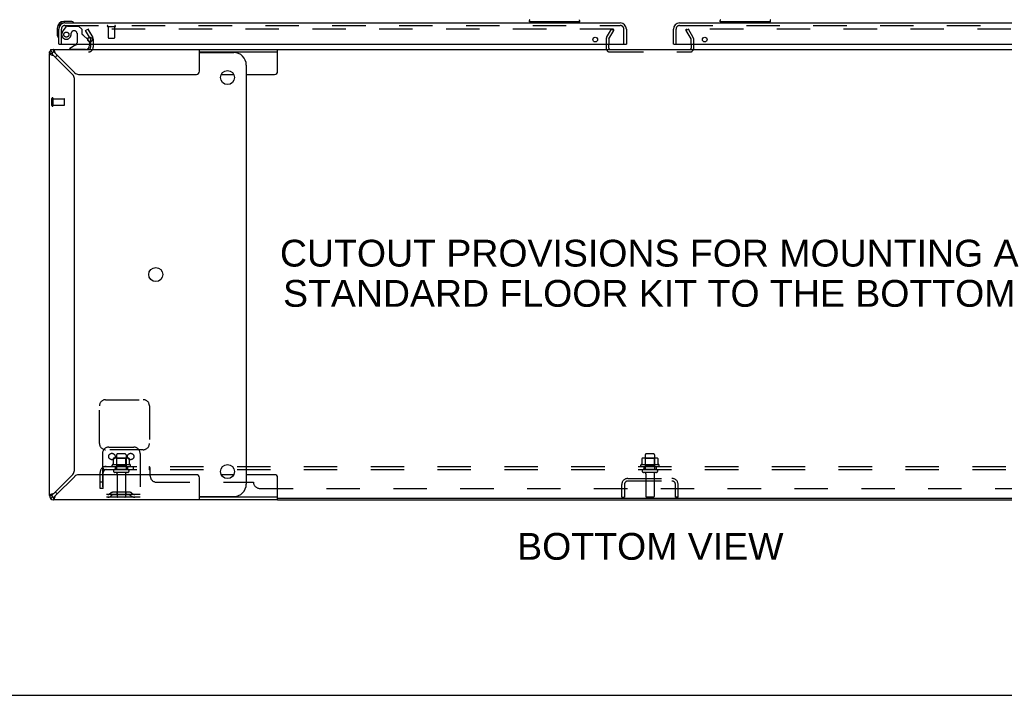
# Model space of a CAD drawing. Header units: inches. Extents: x 0 to 243, y 0 to 157.
# Tile 2 of 37: x 57 to 97, y 0 to 27. Entities that reach past the tile are written whole.
import ezdxf

# ---------------------------------------------------------------- set-up
doc = ezdxf.new("R2010")
doc.units = ezdxf.units.IN
doc.header["$LTSCALE"] = 13.357143
doc.header["$MEASUREMENT"] = 0
doc.linetypes.add('HIDDEN', pattern=[0.2, 0.1, -0.1])
doc.layers.get('0').update_dxf_attribs({"linetype": 'CONTINUOUS'})
for name, color, linetype in [('DEFAULT_2', 8, 'HIDDEN'), ('DIMENSIONS', 7, 'CONTINUOUS'), ('LEFTHAND_DOOR_ASSEMBLY', 7, 'CONTINUOUS'), ('RIGHTHAND_DOOR_ASSEMBLY', 7, 'CONTINUOUS'), ('SUBPANEL', 7, 'CONTINUOUS')]:
    doc.layers.add(name, color=color, linetype=linetype)
doc.styles.get("Standard").update_dxf_attribs({"font": 'arial.ttf'})

msp = doc.modelspace()

# ---------------------------------------------------------------- linework, layer by layer
at = {"color": 7, "linetype": 'Continuous'}
for p, q in [((83.972, 26.618), (83.972, 26.615)), ((83.972, 26.563), (83.972, 26.615)), ((83.972, 26.615), (83.972, 26.614)), ((83.977, 26.625), (83.974, 26.622)), ((80.872, 25.868), (80.872, 26.02)), ((84.164, 26.02), (84.164, 25.868)), ((58.53, 25.712), (58.518, 25.712)), ((58.622, 25.649), (58.518, 25.649)), ((58.567, 25.767), (58.64, 25.693)), ((58.57, 25.816), (58.57, 25.77)), ((58.57, 25.816), (58.685, 25.816)), ((58.685, 25.816), (58.685, 25.712)), ((64.518, 25.712), (67.641, 25.712)), ((64.518, 25.691), (65.887, 25.691)), ((67.641, 24.941), (67.641, 25.816)), ((67.641, 25.816), (97.395, 25.816)), ((66.387, 25.191), (66.387, 8.441)), ((65.385, 24.816), (65.888, 24.816)), ((66.387, 24.816), (67.516, 24.816)), ((65.888, 8.816), (65.385, 8.816)), ((67.516, 8.816), (66.387, 8.816)), ((67.641, 7.816), (67.641, 8.691)), ((58.518, 7.982), (58.622, 7.982)), ((58.567, 7.864), (58.64, 7.938)), ((58.685, 7.92), (58.685, 7.816)), ((64.518, 7.941), (65.887, 7.941)), ((67.641, 7.92), (64.518, 7.92)), ((97.395, 7.868), (67.641, 7.868)), ((0, 0), (242.857, 0))]:
    msp.add_line(p, q, dxfattribs=at)
at = {"color": 3, "linetype": 'Continuous'}
for p, q in [((60.123, 26.3), (60.16, 26.237)), ((60.164, 26.22), (60.164, 26.116)), ((60.164, 26.02), (60.164, 25.901)), ((58.518, 25.677), (58.518, 25.712)), ((58.518, 7.982), (58.518, 25.649)), ((58.54, 25.731), (58.535, 25.729)), ((58.685, 25.816), (67.641, 25.816)), ((58.746, 25.701), (58.738, 25.725)), ((59.53, 24.88), (58.761, 25.649)), ((64.518, 24.941), (64.518, 25.816)), ((58.685, 25.573), (59.454, 24.804)), ((59.685, 24.816), (64.393, 24.816)), ((59.518, 8.983), (59.518, 24.648)), ((59.454, 8.827), (58.685, 8.058)), ((58.761, 7.982), (59.53, 8.751)), ((64.393, 8.816), (59.685, 8.816)), ((64.518, 7.816), (64.518, 8.691)), ((58.633, 8.043), (58.609, 8.036)), ((67.641, 7.816), (58.685, 7.816)), ((67.641, 7.816), (97.395, 7.816))]:
    msp.add_line(p, q, dxfattribs=at)
at = {"color": 7, "linetype": 'Continuous'}
for points in [[(83.972, 26.615), (83.972, 26.618), (83.974, 26.622), (83.977, 26.625), (83.981, 26.627), (83.987, 26.628)], [(83.973, 26.609), (83.972, 26.614), (83.972, 26.615)], [(58.622, 25.649), (58.623, 25.642), (58.625, 25.634), (58.629, 25.626), (58.634, 25.619), (58.64, 25.611)], [(58.64, 25.611), (58.648, 25.604), (58.656, 25.596), (58.665, 25.588), (58.675, 25.581), (58.685, 25.573)], [(58.761, 25.649), (58.753, 25.659), (58.746, 25.669), (58.738, 25.678), (58.73, 25.686), (58.723, 25.693), (58.715, 25.7), (58.707, 25.705), (58.7, 25.709), (58.692, 25.711), (58.685, 25.712)], [(58.685, 8.058), (58.675, 8.051), (58.665, 8.043), (58.656, 8.036), (58.648, 8.028), (58.64, 8.02), (58.634, 8.013), (58.629, 8.005), (58.625, 7.997), (58.623, 7.99), (58.622, 7.982)], [(58.685, 7.92), (58.692, 7.92), (58.7, 7.923), (58.707, 7.926), (58.715, 7.932), (58.723, 7.938)], [(58.723, 7.938), (58.73, 7.945), (58.738, 7.954), (58.746, 7.963), (58.753, 7.972), (58.761, 7.982)]]:
    msp.add_lwpolyline(points, dxfattribs=at)
at = {"color": 3, "linetype": 'Continuous'}
for points in [[(58.535, 25.729), (58.534, 25.728), (58.532, 25.727), (58.531, 25.726), (58.53, 25.726), (58.529, 25.725), (58.528, 25.724), (58.527, 25.724), (58.526, 25.723), (58.525, 25.723), (58.524, 25.722), (58.523, 25.721), (58.523, 25.721), (58.522, 25.72), (58.522, 25.72), (58.521, 25.719), (58.521, 25.719), (58.52, 25.718), (58.52, 25.718), (58.52, 25.717), (58.519, 25.717), (58.519, 25.716), (58.519, 25.716), (58.519, 25.716), (58.519, 25.715), (58.518, 25.715), (58.518, 25.714), (58.518, 25.714), (58.518, 25.713), (58.518, 25.713), (58.518, 25.712), (58.518, 25.712)], [(58.518, 25.649), (58.52, 25.642), (58.526, 25.634), (58.536, 25.626), (58.55, 25.619), (58.567, 25.611), (58.587, 25.604), (58.609, 25.596)], [(58.609, 25.596), (58.633, 25.588), (58.659, 25.581), (58.685, 25.573)], [(58.738, 25.725), (58.73, 25.747), (58.723, 25.767), (58.715, 25.784), (58.707, 25.798), (58.7, 25.808), (58.692, 25.814), (58.685, 25.816)], [(58.761, 25.649), (58.753, 25.675), (58.746, 25.701)], [(58.609, 8.036), (58.587, 8.028), (58.567, 8.02), (58.55, 8.013), (58.536, 8.005), (58.526, 7.997), (58.52, 7.99), (58.518, 7.982)], [(58.685, 8.058), (58.659, 8.051), (58.633, 8.043)], [(58.685, 7.816), (58.692, 7.818), (58.7, 7.824), (58.707, 7.834), (58.715, 7.847), (58.723, 7.864), (58.73, 7.884), (58.738, 7.907)], [(58.738, 7.907), (58.746, 7.931), (58.753, 7.956), (58.761, 7.982)]]:
    msp.add_lwpolyline(points, dxfattribs=at)
at = {"color": 7, "linetype": 'Continuous'}
for centre in [(65.637, 24.691), (62.77, 16.816), (65.637, 8.941)]:
    msp.add_circle(centre, 0.281, dxfattribs=at)
at = {"color": 3, "linetype": 'Continuous'}
for centre, radius, start, end in [((60.131, 26.22), 0.033, 0, 30), ((58.685, 25.649), 0.167, 90, 180), ((60.079, 25.901), 0.085, 270, 360), ((80.922, 25.866), 0.05, 189.974, 231.3114), ((59.298, 24.648), 0.22, 0, 45), ((59.685, 25.036), 0.22, 225, 270), ((64.393, 24.941), 0.125, 270, 360), ((59.298, 8.983), 0.22, 315, 360), ((59.685, 8.596), 0.22, 90, 135), ((64.393, 8.691), 0.125, 0, 90), ((58.685, 7.982), 0.167, 180, 270)]:
    msp.add_arc(centre, radius, start, end, dxfattribs=at)
at = {"color": 7, "linetype": 'Continuous'}
for centre, radius, start, end in [((58.685, 25.649), 0.0625, 90, 180), ((59.145, 25.191), 0.5, 128.9378, 141.304), ((65.887, 25.191), 0.5, 0, 90), ((80.922, 25.866), 0.05, 180, 189.974), ((80.922, 25.866), 0.05, 231.3114, 270), ((84.114, 25.866), 0.05, 270, 360), ((67.516, 24.941), 0.125, 270, 360), ((67.516, 8.691), 0.125, 0, 90), ((65.887, 8.441), 0.5, 270, 360), ((58.685, 7.982), 0.0625, 180, 270), ((59.145, 8.441), 0.5, 218.696, 231.0622)]:
    msp.add_arc(centre, radius, start, end, dxfattribs=at)
at = {"layer": 'DEFAULT_2', "color": 8, "linetype": 'HIDDEN'}
for p, q in [((59.964, 26.576), (60.054, 26.628)), ((60.123, 26.3), (59.964, 26.576)), ((60.054, 26.628), (60.25, 26.289)), ((60.068, 26.603), (60.25, 26.289)), ((81.05, 26.628), (60.086, 26.628)), ((80.786, 26.289), (80.983, 26.628)), ((80.876, 26.237), (81.073, 26.576)), ((80.983, 26.628), (81.073, 26.576)), ((81.05, 26.628), (81.055, 26.627)), ((81.065, 26.563), (81.065, 26.615)), ((81.065, 26.563), (81.065, 26.615)), ((84.054, 26.628), (83.964, 26.576)), ((84.16, 26.237), (83.964, 26.576)), ((104.951, 26.628), (83.987, 26.628)), ((84.25, 26.289), (84.054, 26.628)), ((60.164, 26.116), (60.164, 26.02)), ((60.268, 26.22), (60.268, 25.901)), ((80.768, 26.22), (80.768, 25.866)), ((80.872, 26.22), (80.872, 26.02)), ((84.164, 26.02), (84.164, 26.22)), ((84.268, 25.866), (84.268, 26.22)), ((80.872, 25.868), (80.872, 25.866)), ((80.922, 25.712), (84.114, 25.712)), ((84.164, 25.866), (84.164, 25.868)), ((58.622, 23.57), (58.622, 23.854)), ((58.665, 23.57), (58.665, 23.854)), ((58.665, 23.836), (59.112, 23.836)), ((59.122, 23.598), (59.122, 23.826)), ((58.665, 23.588), (59.112, 23.588)), ((60.768, 11.816), (62.268, 11.816)), ((60.518, 10.066), (60.518, 11.566)), ((62.518, 11.566), (62.518, 10.066)), ((60.893, 9.92), (61.893, 9.92)), ((60.643, 9.67), (60.643, 7.92)), ((62.268, 9.816), (60.768, 9.816)), ((61.074, 9.459), (61.074, 9.241)), ((61.649, 9.481), (61.137, 9.481)), ((61.21, 9.461), (61.19, 9.481)), ((61.206, 9.615), (61.206, 9.02)), ((61.21, 9.165), (61.21, 9.461)), ((61.577, 9.461), (61.21, 9.461)), ((61.551, 9.645), (61.236, 9.645)), ((61.577, 9.461), (61.597, 9.481)), ((61.577, 9.165), (61.577, 9.461)), ((61.581, 9.615), (61.581, 9.02)), ((61.712, 9.459), (61.712, 9.241)), ((62.143, 9.67), (62.143, 7.92)), ((82.199, 9.459), (82.199, 9.241)), ((82.774, 9.481), (82.262, 9.481)), ((82.335, 9.461), (82.315, 9.481)), ((82.331, 9.615), (82.331, 9.02)), ((82.702, 9.461), (82.335, 9.461)), ((82.335, 9.165), (82.335, 9.461)), ((82.676, 9.645), (82.361, 9.645)), ((82.702, 9.461), (82.722, 9.481)), ((82.702, 9.165), (82.702, 9.461)), ((82.706, 9.615), (82.706, 9.02)), ((82.837, 9.459), (82.837, 9.241)), ((61.749, 9.215), (61.037, 9.215)), ((61.059, 9.145), (61.727, 9.145)), ((61.21, 9.165), (61.19, 9.145)), ((61.577, 9.165), (61.21, 9.165)), ((61.577, 9.165), (61.597, 9.145)), ((82.874, 9.215), (82.162, 9.215)), ((82.184, 9.145), (82.852, 9.145)), ((82.335, 9.165), (82.315, 9.145)), ((82.702, 9.165), (82.335, 9.165)), ((82.702, 9.165), (82.722, 9.145)), ((61.651, 9.02), (61.136, 9.02)), ((61.651, 8.91), (61.136, 8.91)), ((61.228, 8.847), (61.228, 7.95)), ((61.558, 8.847), (61.558, 7.95)), ((81.64, 8.67), (83.397, 8.67)), ((82.776, 9.02), (82.261, 9.02)), ((82.776, 8.91), (82.261, 8.91)), ((82.353, 8.847), (82.353, 7.95)), ((82.683, 8.847), (82.683, 7.95)), ((82.684, 8.67), (82.684, 8.566)), ((81.393, 7.92), (81.393, 8.423)), ((81.497, 8.423), (81.497, 7.92)), ((81.64, 8.566), (83.397, 8.566)), ((83.539, 7.92), (83.539, 8.423)), ((83.643, 7.92), (83.643, 8.423)), ((62.143, 8.024), (60.643, 8.024)), ((62.143, 7.92), (60.643, 7.92)), ((60.986, 8.092), (60.918, 8.043)), ((61.047, 8.008), (60.979, 7.959)), ((61.734, 8.114), (61.053, 8.114)), ((61.734, 8.01), (61.053, 8.01)), ((61.218, 8.114), (61.218, 8.01)), ((61.568, 8.114), (61.568, 8.01)), ((61.739, 8.008), (61.807, 7.959)), ((61.8, 8.092), (61.868, 8.043)), ((81.393, 7.92), (81.497, 7.92)), ((82.653, 7.92), (82.383, 7.92)), ((83.643, 7.92), (83.539, 7.92))]:
    msp.add_line(p, q, dxfattribs=at)
for points in [[(60.086, 26.628), (60.079, 26.627), (60.073, 26.624), (60.069, 26.62), (60.066, 26.615), (60.066, 26.611)], [(60.066, 26.611), (60.066, 26.609), (60.068, 26.603)], [(81.065, 26.615), (81.064, 26.618), (81.062, 26.622), (81.059, 26.625), (81.055, 26.627)], [(81.055, 26.627), (81.059, 26.625), (81.062, 26.622), (81.064, 26.618), (81.065, 26.615)], [(81.063, 26.609), (81.065, 26.614), (81.065, 26.615)], [(81.065, 26.615), (81.064, 26.614), (81.063, 26.609)], [(61.08, 9.469), (61.079, 9.468), (61.077, 9.467), (61.076, 9.465), (61.075, 9.464), (61.075, 9.462), (61.074, 9.461), (61.074, 9.459)], [(61.706, 9.469), (61.707, 9.468), (61.709, 9.467), (61.71, 9.465), (61.711, 9.464), (61.711, 9.462), (61.712, 9.461), (61.712, 9.459)], [(82.205, 9.469), (82.204, 9.468), (82.202, 9.467), (82.201, 9.465), (82.2, 9.464), (82.2, 9.462), (82.199, 9.461), (82.199, 9.459)], [(82.831, 9.469), (82.832, 9.468), (82.834, 9.467), (82.835, 9.465), (82.836, 9.464), (82.836, 9.462), (82.837, 9.461), (82.837, 9.459)], [(61.074, 9.241), (61.074, 9.24), (61.074, 9.239), (61.074, 9.238), (61.073, 9.237), (61.073, 9.236), (61.073, 9.236), (61.072, 9.235), (61.072, 9.235), (61.072, 9.234), (61.071, 9.234), (61.071, 9.234), (61.071, 9.234), (61.07, 9.233), (61.07, 9.233), (61.07, 9.233), (61.069, 9.233), (61.069, 9.233), (61.069, 9.232)], [(61.717, 9.232), (61.717, 9.233), (61.717, 9.233), (61.716, 9.233), (61.716, 9.233), (61.716, 9.233), (61.716, 9.234), (61.715, 9.234), (61.715, 9.234), (61.715, 9.234), (61.714, 9.235), (61.714, 9.235), (61.714, 9.236), (61.713, 9.236), (61.713, 9.237), (61.713, 9.238), (61.712, 9.239), (61.712, 9.24), (61.712, 9.241)], [(82.199, 9.241), (82.199, 9.24), (82.199, 9.239), (82.199, 9.238), (82.198, 9.237), (82.198, 9.236), (82.198, 9.236), (82.197, 9.235), (82.197, 9.235), (82.197, 9.234), (82.196, 9.234), (82.196, 9.234), (82.196, 9.234), (82.195, 9.233), (82.195, 9.233), (82.195, 9.233), (82.194, 9.233), (82.194, 9.233), (82.194, 9.232)], [(82.842, 9.232), (82.842, 9.233), (82.842, 9.233), (82.841, 9.233), (82.841, 9.233), (82.841, 9.233), (82.841, 9.234), (82.84, 9.234), (82.84, 9.234), (82.84, 9.234), (82.839, 9.235), (82.839, 9.235), (82.839, 9.236), (82.838, 9.236), (82.838, 9.237), (82.838, 9.238), (82.837, 9.239), (82.837, 9.24), (82.837, 9.241)]]:
    msp.add_lwpolyline(points, dxfattribs=at)
for centre in [(61.018, 9.545), (61.768, 9.545)]:
    msp.add_circle(centre, 0.128, dxfattribs=at)
for centre, radius, start, end in [((60.131, 26.22), 0.137, 0, 30), ((80.905, 26.22), 0.137, 150, 180), ((80.905, 26.22), 0.033, 150, 180), ((84.131, 26.22), 0.033, 0, 30), ((84.131, 26.22), 0.137, 0, 30), ((60.079, 25.901), 0.189, 270, 360), ((80.922, 25.866), 0.154, 180, 270), ((84.114, 25.866), 0.154, 270, 360), ((58.644, 23.854), 0.0215, 360, 180), ((59.112, 23.826), 0.01, 360, 90), ((58.644, 23.57), 0.0215, 180, 0), ((59.112, 23.598), 0.01, 270, 0), ((60.768, 11.566), 0.25, 90, 180), ((62.268, 11.566), 0.25, 0, 90), ((60.768, 10.066), 0.25, 180, 270), ((60.893, 9.67), 0.25, 90, 180), ((61.893, 9.67), 0.25, 0, 90), ((62.268, 10.066), 0.25, 270, 360), ((61.137, 9.34), 0.141, 90, 113.95), ((61.236, 9.615), 0.03, 90, 180), ((61.551, 9.615), 0.03, 0, 90), ((61.649, 9.34), 0.141, 66.05, 90), ((82.262, 9.34), 0.141, 90, 113.95), ((82.361, 9.615), 0.03, 90, 180), ((82.676, 9.615), 0.03, 0, 90), ((82.774, 9.34), 0.141, 66.05, 90), ((61.059, 9.183), 0.0384, 124.4497, 270), ((61.393, 8.615), 0.698, 117.6814, 120.6631), ((61.393, 8.615), 0.698, 59.3369, 62.3186), ((61.727, 9.183), 0.0384, 270, 55.5503), ((82.184, 9.183), 0.0384, 124.4497, 270), ((82.518, 8.615), 0.698, 117.6814, 120.6631), ((82.518, 8.615), 0.698, 59.3369, 62.3186), ((82.852, 9.183), 0.0384, 270, 55.5503), ((61.136, 8.965), 0.055, 90, 270), ((61.166, 8.847), 0.0625, 0, 90), ((61.621, 8.847), 0.0625, 90, 180), ((61.651, 8.965), 0.055, 270, 90), ((81.64, 8.423), 0.246, 90, 180), ((82.261, 8.965), 0.055, 90, 270), ((82.291, 8.847), 0.0625, 0, 90), ((82.746, 8.847), 0.0625, 90, 180), ((82.776, 8.965), 0.055, 270, 90), ((83.397, 8.423), 0.246, 0, 90), ((81.64, 8.423), 0.142, 90, 180), ((83.397, 8.423), 0.142, 0, 90), ((60.857, 8.128), 0.104, 270, 305.7539), ((60.857, 8.128), 0.208, 270, 305.7539), ((61.053, 8), 0.114, 90, 125.7539), ((61.053, 8), 0.01, 90, 125.7539), ((61.258, 7.95), 0.03, 180, 270), ((61.528, 7.95), 0.03, 270, 360), ((61.734, 8), 0.114, 54.2461, 90), ((61.734, 8), 0.01, 54.2461, 90), ((61.929, 8.128), 0.208, 234.2461, 270), ((61.929, 8.128), 0.104, 234.2461, 270), ((82.383, 7.95), 0.03, 180, 270), ((82.653, 7.95), 0.03, 270, 360)]:
    msp.add_arc(centre, radius, start, end, dxfattribs=at)
at = {"layer": 'LEFTHAND_DOOR_ASSEMBLY', "color": 7, "linetype": 'Continuous'}
for p, q in [((59.352, 26.934), (59.096, 26.934)), ((59.14, 26.874), (59.096, 26.874)), ((59.39, 26.931), (59.352, 26.934)), ((77.702, 26.921), (77.702, 26.976)), ((79.702, 26.913), (77.71, 26.913)), ((77.761, 26.913), (77.761, 26.874)), ((79.65, 26.913), (79.65, 26.874)), ((79.71, 26.921), (79.71, 26.976)), ((58.833, 26.671), (58.833, 26.414)), ((58.833, 26.414), (58.836, 26.376)), ((58.893, 26.671), (58.893, 26.627)), ((58.913, 26.02), (58.893, 26.02)), ((59.573, 25.993), (59.335, 25.855)), ((60.049, 26.21), (60.093, 26.166)), ((60.122, 26.02), (60.122, 25.973)), ((81.561, 26.02), (81.581, 26.02)), ((59.335, 25.816), (59.335, 25.855))]:
    msp.add_line(p, q, dxfattribs=at)
at = {"layer": 'LEFTHAND_DOOR_ASSEMBLY', "color": 3, "linetype": 'Continuous'}
for p, q in [((59.14, 26.874), (81.334, 26.874)), ((58.893, 26.02), (58.893, 26.627)), ((81.581, 26.627), (81.581, 26.02)), ((58.913, 26.02), (81.561, 26.02))]:
    msp.add_line(p, q, dxfattribs=at)
at = {"layer": 'LEFTHAND_DOOR_ASSEMBLY', "color": 8, "linetype": 'HIDDEN'}
for p, q in [((59.14, 26.77), (81.334, 26.77)), ((58.997, 26.02), (58.997, 26.627)), ((59.173, 26.715), (59.072, 26.571)), ((59.238, 26.749), (59.689, 26.749)), ((59.394, 26.459), (59.394, 26.47)), ((59.525, 26.557), (59.492, 26.557)), ((59.623, 26.459), (59.623, 26.079)), ((59.815, 26.623), (59.689, 26.749)), ((59.815, 26.623), (59.815, 26.444)), ((59.874, 26.385), (60.049, 26.21)), ((60.855, 26.727), (61.139, 26.727)), ((60.873, 26.727), (60.873, 26.28)), ((61.121, 26.727), (61.121, 26.28)), ((81.477, 26.02), (81.477, 26.627)), ((60.122, 26.095), (60.122, 26.02)), ((60.883, 26.27), (61.111, 26.27)), ((59.965, 25.816), (59.335, 25.816))]:
    msp.add_line(p, q, dxfattribs=at)
msp.add_circle((59.197, 26.407), 0.101, dxfattribs=at)
at = {"layer": 'LEFTHAND_DOOR_ASSEMBLY', "color": 3, "linetype": 'Continuous'}
for centre in [(60.143, 26.208), (80.331, 26.208)]:
    msp.add_circle(centre, 0.094, dxfattribs=at)
at = {"layer": 'LEFTHAND_DOOR_ASSEMBLY', "color": 7, "linetype": 'Continuous'}
for centre, radius, start, end in [((59.096, 26.671), 0.263, 90, 180), ((59.096, 26.671), 0.203, 90, 180), ((59.352, 26.684), 0.25, 59.1101, 90), ((59.473, 26.889), 0.015, 270, 353.6204), ((59.473, 26.885), 0.015, 6.3796, 59.1101), ((77.741, 26.976), 0.0394, 135, 180), ((77.71, 26.921), 0.00787, 180, 270), ((79.67, 26.976), 0.0394, 0, 45), ((79.702, 26.921), 0.00787, 270, 360), ((59.083, 26.414), 0.25, 180, 210.8899), ((58.881, 26.294), 0.015, 210.8899, 263.6204), ((58.878, 26.294), 0.015, 276.3796, 360), ((59.523, 26.079), 0.1, 300.092, 323.4532), ((59.965, 25.973), 0.157, 270, 360), ((60.022, 26.095), 0.1, 12.3893, 45)]:
    msp.add_arc(centre, radius, start, end, dxfattribs=at)
at = {"layer": 'LEFTHAND_DOOR_ASSEMBLY', "color": 3, "linetype": 'Continuous'}
for centre, start, end in [((59.14, 26.627), 90, 180), ((81.334, 26.627), 0, 90)]:
    msp.add_arc(centre, 0.246, start, end, dxfattribs=at)
at = {"layer": 'LEFTHAND_DOOR_ASSEMBLY', "color": 8, "linetype": 'HIDDEN'}
for centre, radius, start, end in [((59.14, 26.627), 0.142, 90, 180), ((60.855, 26.748), 0.0215, 90, 270), ((61.139, 26.748), 0.0215, 270, 90), ((81.334, 26.627), 0.142, 0, 90), ((59.197, 26.407), 0.187, 163.1561, 342.1518), ((59.387, 26.349), 0.386, 144.9, 163.1561), ((59.238, 26.67), 0.079, 90, 144.9), ((59.001, 26.47), 0.393, 342.0702, 358.3401), ((59.492, 26.459), 0.098, 90, 180), ((59.525, 26.459), 0.098, 0, 90), ((59.854, 26.444), 0.039, 180, 248.3904), ((59.803, 26.314), 0.1, 45, 68.3904), ((59.523, 26.079), 0.1, 323.4532, 360), ((60.022, 26.095), 0.1, 0, 12.3893), ((60.883, 26.28), 0.01, 180, 270), ((61.111, 26.28), 0.01, 270, 360)]:
    msp.add_arc(centre, radius, start, end, dxfattribs=at)
at = {"layer": 'RIGHTHAND_DOOR_ASSEMBLY', "color": 3, "linetype": 'Continuous'}
for p, q in [((83.702, 26.874), (105.897, 26.874)), ((83.456, 26.02), (83.456, 26.627)), ((83.476, 26.02), (106.123, 26.02))]:
    msp.add_line(p, q, dxfattribs=at)
at = {"layer": 'RIGHTHAND_DOOR_ASSEMBLY', "color": 8, "linetype": 'HIDDEN'}
for p, q in [((83.702, 26.77), (105.897, 26.77)), ((83.56, 26.02), (83.56, 26.627))]:
    msp.add_line(p, q, dxfattribs=at)
at = {"layer": 'RIGHTHAND_DOOR_ASSEMBLY', "color": 7, "linetype": 'Continuous'}
for p, q in [((85.327, 26.921), (85.327, 26.976)), ((87.327, 26.913), (85.335, 26.913)), ((85.386, 26.913), (85.386, 26.874)), ((87.275, 26.913), (87.275, 26.874)), ((87.335, 26.921), (87.335, 26.976)), ((83.476, 26.02), (83.456, 26.02))]:
    msp.add_line(p, q, dxfattribs=at)
at = {"layer": 'RIGHTHAND_DOOR_ASSEMBLY', "color": 3, "linetype": 'Continuous'}
msp.add_circle((84.706, 26.208), 0.094, dxfattribs=at)
msp.add_arc((83.702, 26.627), 0.246, 90, 180, dxfattribs=at)
at = {"layer": 'RIGHTHAND_DOOR_ASSEMBLY', "color": 8, "linetype": 'HIDDEN'}
msp.add_arc((83.702, 26.627), 0.142, 90, 180, dxfattribs=at)
at = {"layer": 'RIGHTHAND_DOOR_ASSEMBLY', "color": 7, "linetype": 'Continuous'}
for centre, radius, start, end in [((85.366, 26.976), 0.0394, 135, 180), ((85.335, 26.921), 0.00787, 180, 270), ((87.295, 26.976), 0.0394, 0, 45), ((87.327, 26.921), 0.00787, 270, 360)]:
    msp.add_arc(centre, radius, start, end, dxfattribs=at)
at = {"layer": 'SUBPANEL', "color": 8, "linetype": 'HIDDEN'}
for p, q in [((60.636, 9.091), (60.715, 8.994)), ((60.674, 9.02), (60.674, 9.145)), ((60.674, 9.145), (104.362, 9.145)), ((61.143, 9.145), (61.143, 9.02)), ((61.643, 9.145), (61.643, 9.02)), ((61.871, 9.145), (61.871, 9.02)), ((62.152, 9.145), (62.152, 9.02)), ((62.514, 9.02), (62.514, 9.145)), ((62.515, 9.145), (62.514, 9.145)), ((62.52, 9.143), (62.518, 9.144)), ((62.545, 9.098), (62.543, 9.101)), ((62.546, 9.095), (62.545, 9.098)), ((62.549, 8.77), (62.549, 9.091)), ((82.268, 9.145), (82.268, 9.02)), ((82.768, 9.145), (82.768, 9.02)), ((60.549, 8.27), (60.549, 8.908)), ((60.674, 9.02), (104.362, 9.02)), ((60.674, 8.27), (60.674, 8.908)), ((62.53, 9.005), (62.527, 9.009)), ((62.549, 8.994), (62.548, 8.994)), ((60.674, 8.52), (60.549, 8.52)), ((60.674, 8.27), (60.549, 8.27)), ((62.799, 8.52), (66.674, 8.52)), ((66.924, 8.27), (98.112, 8.27))]:
    msp.add_line(p, q, dxfattribs=at)
for points in [[(60.636, 9.091), (60.638, 9.093), (60.64, 9.095), (60.642, 9.098), (60.644, 9.101), (60.646, 9.104), (60.648, 9.108), (60.649, 9.111), (60.651, 9.115)], [(60.651, 9.115), (60.654, 9.122), (60.656, 9.126), (60.657, 9.129), (60.659, 9.132), (60.66, 9.134), (60.662, 9.137), (60.664, 9.14), (60.666, 9.141), (60.668, 9.143), (60.67, 9.144), (60.671, 9.144), (60.673, 9.145), (60.674, 9.145)], [(60.674, 9.079), (60.674, 9.079), (60.674, 9.079), (60.674, 9.079), (60.674, 9.079), (60.674, 9.079), (60.674, 9.079), (60.674, 9.078), (60.674, 9.078), (60.674, 9.078), (60.674, 9.077), (60.674, 9.076)], [(60.697, 9.016), (60.697, 9.016), (60.697, 9.016), (60.697, 9.016), (60.697, 9.016), (60.697, 9.017), (60.697, 9.017), (60.696, 9.017), (60.696, 9.018), (60.696, 9.018), (60.695, 9.019), (60.695, 9.02), (60.695, 9.02), (60.694, 9.021), (60.694, 9.021), (60.694, 9.022), (60.693, 9.022), (60.693, 9.023), (60.693, 9.024), (60.692, 9.024), (60.692, 9.025), (60.692, 9.026), (60.691, 9.026), (60.691, 9.027), (60.691, 9.028), (60.69, 9.029), (60.69, 9.029), (60.69, 9.03), (60.689, 9.031), (60.689, 9.032), (60.689, 9.032), (60.688, 9.033), (60.688, 9.034), (60.687, 9.035), (60.687, 9.036), (60.687, 9.036), (60.686, 9.037), (60.686, 9.038), (60.686, 9.039), (60.685, 9.04), (60.685, 9.041), (60.685, 9.042), (60.684, 9.043), (60.684, 9.044), (60.684, 9.044), (60.683, 9.045), (60.683, 9.046), (60.682, 9.047), (60.682, 9.049), (60.682, 9.05), (60.681, 9.051), (60.681, 9.052), (60.681, 9.053), (60.68, 9.054), (60.68, 9.055), (60.68, 9.056), (60.679, 9.057), (60.679, 9.058), (60.679, 9.059), (60.678, 9.06), (60.678, 9.061), (60.678, 9.062), (60.677, 9.063), (60.677, 9.064), (60.677, 9.065), (60.677, 9.066), (60.677, 9.067), (60.676, 9.068), (60.676, 9.069), (60.676, 9.07), (60.676, 9.071), (60.675, 9.072), (60.675, 9.073), (60.675, 9.074), (60.675, 9.074), (60.675, 9.075), (60.675, 9.076), (60.675, 9.077), (60.674, 9.078), (60.674, 9.078), (60.674, 9.079), (60.674, 9.079), (60.674, 9.079)], [(62.526, 9.137), (62.524, 9.14), (62.522, 9.141), (62.52, 9.143), (62.518, 9.144), (62.517, 9.144), (62.515, 9.145), (62.514, 9.145)], [(62.535, 9.119), (62.534, 9.122), (62.532, 9.126), (62.531, 9.129), (62.529, 9.132), (62.528, 9.134), (62.526, 9.137), (62.524, 9.14)], [(62.543, 9.101), (62.541, 9.104), (62.54, 9.108), (62.538, 9.111), (62.535, 9.119)], [(62.549, 9.091), (62.548, 9.093), (62.546, 9.095)], [(60.702, 9.002), (60.698, 9.005), (60.696, 9.007), (60.694, 9.009), (60.691, 9.011), (60.689, 9.013), (60.687, 9.015), (60.684, 9.016), (60.682, 9.018), (60.68, 9.019), (60.678, 9.019), (60.676, 9.02), (60.674, 9.02)], [(60.694, 9.019), (60.695, 9.019), (60.695, 9.019), (60.696, 9.018), (60.696, 9.018), (60.696, 9.017), (60.696, 9.017), (60.697, 9.017), (60.697, 9.016), (60.697, 9.016), (60.697, 9.016), (60.697, 9.016), (60.697, 9.016)], [(60.715, 8.994), (60.715, 8.994), (60.714, 8.994), (60.713, 8.994), (60.712, 8.994), (60.711, 8.994), (60.71, 8.995), (60.708, 8.996), (60.707, 8.997), (60.705, 8.999), (60.704, 9), (60.702, 9.002)], [(62.523, 9.015), (62.521, 9.016), (62.52, 9.018), (62.518, 9.019), (62.517, 9.019), (62.515, 9.02), (62.514, 9.02)], [(62.517, 9.019), (62.515, 9.02), (62.514, 9.02)], [(62.527, 9.009), (62.526, 9.011), (62.524, 9.013), (62.523, 9.015), (62.521, 9.016), (62.52, 9.018), (62.518, 9.019)], [(62.54, 8.995), (62.538, 8.996), (62.536, 8.997), (62.535, 8.999), (62.534, 9), (62.532, 9.002), (62.531, 9.003), (62.53, 9.005)], [(62.549, 8.994), (62.548, 8.994), (62.546, 8.994), (62.544, 8.994), (62.543, 8.994), (62.541, 8.994), (62.54, 8.995), (62.538, 8.996), (62.536, 8.997), (62.535, 8.999), (62.534, 9), (62.532, 9.002)], [(62.546, 8.994), (62.544, 8.994), (62.543, 8.994)]]:
    msp.add_lwpolyline(points, dxfattribs=at)
for centre, radius, start, end in [((60.786, 8.908), 0.237, 90, 180), ((60.786, 8.908), 0.112, 90, 180), ((62.799, 8.77), 0.25, 180, 270), ((66.924, 8.52), 0.25, 180, 270)]:
    msp.add_arc(centre, radius, start, end, dxfattribs=at)

# ---------------------------------------------------------------- texts
at = {"layer": 'DIMENSIONS', "color": 2, "linetype": 'Continuous', "char_height": 1.07143, "attachment_point": 2, "line_spacing_factor": 0.9}
for s, insert, width in [('CUTOUT PROVISIONS FOR MOUNTING A\\PSTANDARD FLOOR KIT TO THE BOTTOM', (82.491, 18.208), 29.46229), ('BOTTOM VIEW', (82.534, 6.489), 10.61869)]:
    msp.add_mtext(s, dxfattribs=dict(at, insert=insert, width=width))

doc.saveas('drawing.dxf')
